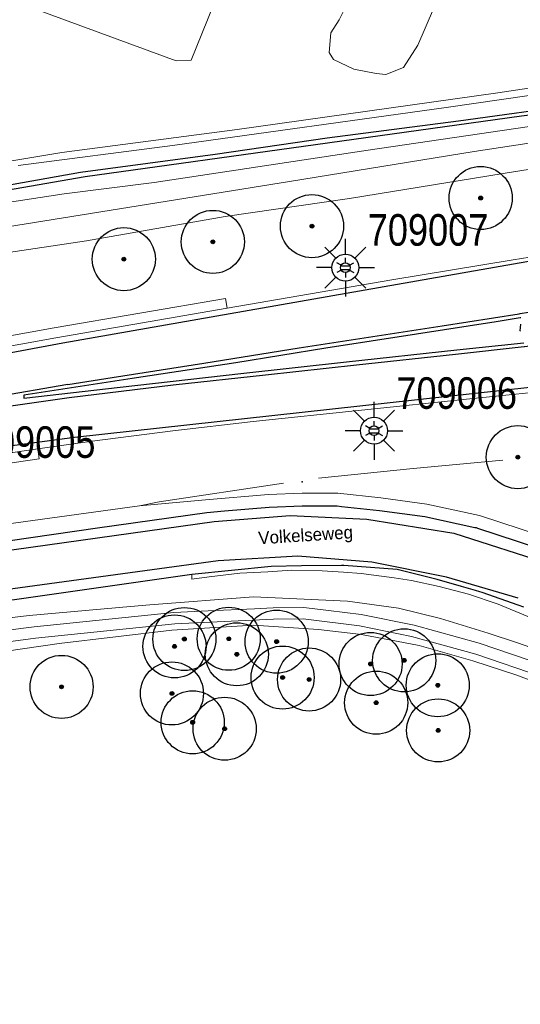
# Model space of a CAD drawing. Header units: metres. Extents: x 169249 to 194689, y 406250 to 412203.
# Tile 5 of 14: x 181532 to 181572, y 409234 to 409312. Entities that reach past the tile are written whole.
import ezdxf
from ezdxf.enums import TextEntityAlignment as Align

# ---------------------------------------------------------------- set-up
doc = ezdxf.new("R2010")
doc.units = ezdxf.units.M
doc.layers.get('0').update_dxf_attribs({"lineweight": 25})
for name, color, linetype, lineweight in [('B-WE-GR-BOOM-S', 90, 'Continuous', 25), ('B-WE-GR-HAAG-G', 90, 'GR-HAAG1', 13), ('B-WE-GW-WATERGANG_INSTEEK-G', 160, 'Continuous', 18), ('B-WE-GW-WATERGANG_SLOOT_BODEM-G', 160, 'Continuous', 18), ('B-WE-IE-TERREINAFSCHEIDING_KUNSTMATIG_HEKWERK-G', 20, 'IE-TERREINAFSCHEIDING-KUNSTMATIG', 18), ('B-WE-KL-ET_LS_OV_LICHTMAST-S', 190, 'Continuous', 25), ('B-WE-OG-TOPOGRAFIE_CULTUURSCHEIDING-G', 7, 'Continuous', 18), ('B-WE-OG-TOPOGRAFIE_WATER-GV', 160, 'Continuous', 18), ('B-WE-OG-TOPOGRAFIE_WEG_BERM-GV', 62, 'Continuous', 18), ('B-WE-OG-TOPOGRAFIE_WEG_VERHARD-G', 252, 'Continuous', 18)]:
    doc.layers.add(name, color=color, linetype=linetype, lineweight=lineweight)
for name, color, linetype in [('B-WE-IE-MEUBILAIR_WEGMEUBILAIR-S', 7, 'Continuous'), ('B-WE-OG-TOPOGRAFIE_WATER_SLOOT-GV', 7, 'Continuous'), ('B-WE-OG-TOPOGRAFIE_WEG_RIJWEG-G', 7, 'Continuous'), ('B-WE-VW-MARKERING-G', 7, 'Continuous'), ('Label_Openbareruimte', 7, 'Continuous')]:
    doc.layers.add(name, color=color, linetype=linetype)
doc.styles.add('ARIAL', font='ARIALN.TTF', dxfattribs={"height": 1})
doc.styles.add('NLCS-ISO', font='txt')
doc.linetypes.add('GR-HAAG1', pattern='A,6,[176,NLCS.SHX,S=0.125,R=0,X=0,Y=0],-2', length=8)
doc.linetypes.add('IE-TERREINAFSCHEIDING-KUNSTMATIG', pattern='A,4,[82,NLCS.SHX,S=0.75,R=90,X=0,Y=0],4,-2', length=10)

# ---------------------------------------------------------------- blocks, each defined once
blk = doc.blocks.new('SGR-BOOM_01')
at = {"ltscale": 0.1}
h = blk.add_hatch(color=256, dxfattribs=at)
edge = h.paths.add_edge_path()
edge.add_arc((0, 0), 0.15, 0, 360)
for radius in [2.5, 0.045]:
    blk.add_circle((0, 0), radius)
blk.add_circle((0, 0), 0.15, dxfattribs=at)
blk = doc.blocks.new('B-SIE-WEG_LICHTMAST-SO')
at = {"ltscale": 0.1}
for p, q in [((-0.334, 0.193), (-0.668, 0.386)), ((0, 0.386), (0, 0.772)), ((0.334, 0.193), (0.668, 0.386)), ((-0.334, -0.193), (-0.668, -0.386)), ((0, -0.386), (0, -0.772)), ((0.334, -0.193), (0.668, -0.386))]:
    blk.add_line(p, q, dxfattribs=at)
at = {"flags": 128}
for points in [[(-0.354, 0.152), (0.354, 0.152)], [(-0.354, -0.152), (0.354, -0.152)]]:
    blk.add_lwpolyline(points, dxfattribs=at)
at = {"ltscale": 0.1}
blk.add_circle((0, 0), 0.386, dxfattribs=at)
at = {"style": 'NLCS-ISO'}
blk.add_attdef('TYPE', text='', height=0.549, dxfattribs=at).set_placement((0, 0.772), align=Align.BOTTOM_CENTER)
blk = doc.blocks.new('LM')
for p, q in [((-0.47, 0.612), (-0.47, 1.834)), ((-1.227, 0.299), (-2.091, 1.163)), ((0.287, 0.298), (1.152, 1.163)), ((-1.54, -0.458), (-2.762, -0.458)), ((0.599, -0.458), (1.822, -0.458)), ((-1.226, -1.215), (-2.091, -2.08)), ((-0.47, -1.527), (-0.47, -2.75)), ((0.286, -1.214), (1.152, -2.08))]:
    blk.add_line(p, q)
blk.add_circle((-0.47, -0.458), 1.07)
at = {"color": 7, "style": 'ARIAL'}
blk.add_attdef('MASTNR.', (1.3, 1.28), '', height=2.5, dxfattribs=at)

msp = doc.modelspace()

# ---------------------------------------------------------------- linework, layer by layer
at = {"layer": 'B-WE-GR-HAAG-G'}
for points in [[(181570.492, 409276.628, 18.14), (181563.393, 409275.969, 18.266), (181555.899, 409275.221, 18.244)], [(181541.718, 409273.015, 18.337), (181543.275, 409273.33, 18.218), (181553.113, 409274.804, 18.198)], [(181474.773, 409254.536, 18.211), (181477.403, 409255.99, 18.268), (181485.683, 409260.15, 18.245), (181490.628, 409262.309, 18.245), (181498.149, 409264.893, 18.177), (181502.988, 409266.552, 18.245), (181510.598, 409268.18, 18.268), (181520.027, 409269.835, 18.268), (181526.881, 409270.996, 18.2), (181541.718, 409273.015, 18.337)]]:
    msp.add_polyline3d(points, dxfattribs=at)
at = {"layer": 'B-WE-GW-WATERGANG_INSTEEK-G'}
for points in [[(181523.571, 409263.211, 17.987), (181532.972, 409264.338, 17.895), (181540.986, 409265.038, 17.941), (181542.515, 409265.171, 17.95), (181550.731, 409265.815, 18.006), (181558.182, 409265.468, 18.079), (181562.239, 409264.9, 18.061), (181565.573, 409264.092, 18.061), (181569.347, 409262.934, 18.061), (181571.666, 409262.151, 18.073), (181572.733, 409261.791, 18.079)], [(181601.897, 409233.385, 18.336), (181599.812, 409234.847, 18.264), (181597.15, 409236.713, 18.171), (181593.423, 409240.187, 18.152), (181590.062, 409244.114, 18.097), (181587.266, 409248.171, 18.061), (181584.294, 409251.288, 18.061), (181581.738, 409253.733, 18.061), (181578.321, 409256.569, 18.006), (181575.585, 409258.1, 18.006), (181572.931, 409259.102, 18.055), (181571.626, 409259.595, 18.079), (181568.131, 409260.746, 18.042), (181563.879, 409261.947, 18.042), (181559.312, 409262.823, 18.042), (181555.902, 409263.216, 17.95), (181550.739, 409263.556, 17.95), (181544.265, 409263.176, 17.987), (181535.352, 409262.111, 17.95), (181521.145, 409260.053, 17.932)]]:
    msp.add_polyline3d(points, dxfattribs=at)
at = {"layer": 'B-WE-GW-WATERGANG_SLOOT_BODEM-G'}
for points in [[(181523.646, 409262.12, 17.363), (181532.307, 409263.293, 17.265), (181533.353, 409263.435, 17.253), (181544.437, 409264.574, 17.29), (181547.147, 409264.699, 17.302), (181550.833, 409264.869, 17.319), (181552.296, 409264.937, 17.326), (181554.729, 409264.973, 17.345), (181556.687, 409264.727, 17.313), (181559.287, 409264.401, 17.271), (181563.48, 409263.55, 17.234), (181568.626, 409262.126, 17.198), (181573.9, 409260.334, 17.415)], [(181610.779, 409230.439, 17.345), (181606.593, 409231.781, 17.436), (181603.574, 409233.253, 17.436), (181600.572, 409234.71, 17.455), (181598.251, 409236.522, 17.455), (181596.001, 409238.489, 17.436), (181595.097, 409239.438, 17.442), (181593.202, 409241.428, 17.455), (181590.377, 409244.835, 17.455), (181587.947, 409248.073, 17.381), (181587.529, 409248.545, 17.384), (181585.284, 409251.077, 17.4), (181580.327, 409255.623, 17.363), (181577.216, 409257.707, 17.363), (181573.63, 409259.475, 17.418), (181568.361, 409261.265, 17.198), (181563.27, 409262.674, 17.234), (181559.141, 409263.513, 17.271), (181554.68, 409264.073, 17.345), (181552.324, 409264.037, 17.326), (181544.504, 409263.676, 17.29), (181533.459, 409262.541, 17.253), (181523.775, 409261.23, 17.363)]]:
    msp.add_polyline3d(points, dxfattribs=at)
at = {"layer": 'B-WE-IE-MEUBILAIR_WEGMEUBILAIR-S'}
msp.add_point((181554.61, 409274.91, 18.117), dxfattribs=at)
at = {"layer": 'B-WE-IE-TERREINAFSCHEIDING_KUNSTMATIG_HEKWERK-G'}
msp.add_polyline3d([(181598.33, 409322.817, 18.354), (181598.23, 409320.552, 18.354), (181597.959, 409318.445, 18.418), (181597.113, 409315.643, 18.49), (181596.525, 409314.257, 18.555), (181595.807, 409313.134, 18.564), (181595.131, 409312.402, 18.564), (181594.199, 409311.594, 18.561), (181593.36, 409310.935, 18.561), (181592.784, 409310.401, 18.561), (181592.149, 409309.843, 18.546), (181590.915, 409309.142, 18.471), (181587.28, 409308.335, 18.409), (181570.102, 409305.761, 18.334), (181549.462, 409302.853, 18.294), (181535.543, 409301.014, 18.291), (181525.363, 409299.338, 18.25)], dxfattribs=at)
at = {"layer": 'B-WE-OG-TOPOGRAFIE_CULTUURSCHEIDING-G'}
for points in [[(181570.473, 409325.118, 18.564), (181563.77, 409309.516, 18.54), (181562.628, 409307.751, 18.549), (181561.219, 409307.203, 18.534), (181560.464, 409307.29, 18.534), (181558.697, 409307.618, 18.534), (181557.094, 409308.386, 18.537), (181556.748, 409308.957, 18.537), (181556.865, 409310.503, 18.54), (181557.546, 409311.536, 18.546), (181558.305, 409313.063, 18.555)], [(181549.792, 409318.222, 18.621), (181545.793, 409308.327, 18.636), (181544.605, 409308.295, 18.633), (181528.256, 409314.304, 18.61)]]:
    msp.add_polyline3d(points, dxfattribs=at)
at = {"layer": 'B-WE-OG-TOPOGRAFIE_WATER-GV'}
msp.add_polyline3d([(181530.004, 409296.872, 18.246), (181535.751, 409297.742, 18.226), (181542.867, 409298.643, 18.238), (181559.819, 409301.208, 18.16), (181578.378, 409303.938, 18.093), (181589.91, 409305.126, 18.366), (181591.294, 409305.509, 18.438), (181592.574, 409305.884, 18.441), (181593.418, 409306.329, 18.444), (181593.788, 409306.98, 18.438), (181593.811, 409307.368, 18.433), (181593.637, 409307.657, 18.433), (181593.419, 409307.948, 18.43), (181593.174, 409308.158, 18.415), (181592.944, 409308.292, 18.406), (181592.615, 409308.447, 18.319), (181590.762, 409308.422, 18.247), (181584.107, 409307.193, 18.273), (181566.007, 409304.594, 18.282), (181544.322, 409301.567, 18.255), (181532.085, 409299.994, 18.189)], dxfattribs=at)
at = {"layer": 'B-WE-OG-TOPOGRAFIE_WATER_SLOOT-GV'}
msp.add_polyline3d([(181521.263, 409296.319, 17.175), (181537.392, 409299.108, 17.277), (181555.651, 409301.657, 17.29), (181571.976, 409303.926, 17.29), (181586.564, 409305.791, 17.343), (181589.638, 409306.154, 17.365), (181592.178, 409306.742, 17.4), (181592.49, 409306.925, 17.4), (181592.782, 409307.147, 17.404), (181592.876, 409307.247, 17.404), (181592.787, 409307.445, 17.391), (181592.707, 409307.533, 17.387), (181592.335, 409307.614, 17.382), (181591.917, 409307.537, 17.382), (181591.117, 409307.224, 17.378), (181590.15, 409306.822, 17.382), (181585.418, 409306.161, 17.391), (181576.593, 409304.831, 17.387), (181566.984, 409303.496, 17.387), (181556.575, 409302.16, 17.378), (181547.695, 409300.871, 17.391), (181537.023, 409299.443, 17.277), (181527.062, 409297.675, 17.272)], dxfattribs=at)
at = {"layer": 'B-WE-OG-TOPOGRAFIE_WEG_BERM-GV'}
msp.add_line((181548.533, 409289.461, 18.292), (181548.669, 409288.672, 18.342), dxfattribs=at)
for points in [[(181528.106, 409294.63, 18.36), (181553.605, 409298.724, 18.36), (181568.238, 409301.104, 18.336), (181581.29, 409303.075, 18.301), (181584.985, 409303.118, 18.348), (181586.102, 409302.965, 18.383), (181587.004, 409302.772, 18.383), (181588.075, 409302.376, 18.36), (181588.821, 409301.971, 18.406)], [(181585.163, 409298.827, 18.421), (181584.654, 409299.884, 18.407), (181584.609, 409299.944, 18.395), (181584.169, 409300.468, 18.371), (181583.492, 409301.011, 18.348), (181582.823, 409301.221, 18.324), (181581.403, 409301.109, 18.336), (181570.519, 409299.363, 18.324), (181558.359, 409297.372, 18.348), (181548.5, 409295.949, 18.371), (181537.5, 409294.029, 18.36), (181528.297, 409292.657, 18.383)], [(181548.669, 409288.672, 18.342), (181561.704, 409290.922, 18.291), (181571.315, 409292.51, 18.367), (181574.613, 409293.054, 18.393), (181584.569, 409294.809, 18.546)], [(181450.755, 409253.402, 18.091), (181452.656, 409254.535, 18.106), (181463.738, 409261.34, 18.119), (181468.941, 409264.492, 18.119), (181473.099, 409266.88, 18.201), (181476.168, 409268.654, 18.239), (181478.957, 409270.099, 18.201), (181482.987, 409272.078, 18.183), (181486.968, 409274.012, 18.199), (181492.707, 409276.435, 18.199), (181497.659, 409278.425, 18.145), (181503.183, 409280.287, 18.252), (181507.204, 409281.468, 18.265), (181511.929, 409282.659, 18.278), (181516.963, 409283.835, 18.231), (181517.609, 409283.986, 18.225), (181523.51, 409285.063, 18.305), (181534.946, 409287.116, 18.344), (181548.533, 409289.461, 18.292)], [(181451.146, 409252.704, 18.14), (181453.07, 409253.851, 18.156), (181464.154, 409260.657, 18.169), (181469.348, 409263.803, 18.169), (181473.499, 409266.186, 18.251), (181476.552, 409267.952, 18.289), (181479.318, 409269.384, 18.251), (181483.338, 409271.36, 18.233), (181487.299, 409273.284, 18.249), (181493.012, 409275.695, 18.249), (181497.936, 409277.674, 18.195), (181503.424, 409279.524, 18.302), (181507.415, 409280.696, 18.315), (181512.117, 409281.881, 18.328), (181517.145, 409283.056, 18.281), (181517.772, 409283.203, 18.275), (181523.653, 409284.276, 18.355), (181535.085, 409286.328, 18.394), (181548.669, 409288.672, 18.342)], [(181586.154, 409283.448, 18.498), (181581.36, 409282.919, 18.435), (181572.706, 409281.999, 18.388), (181572.702, 409281.999, 18.388), (181572.578, 409281.986, 18.388), (181567.896, 409281.488, 18.363), (181550.707, 409279.706, 18.323), (181544.341, 409278.975, 18.343), (181537.962, 409278.152, 18.354), (181533.639, 409277.527, 18.333)], [(181533.639, 409277.527, 18.333), (181531.671, 409277.242, 18.323), (181531.629, 409277.235, 18.323), (181518.727, 409274.943, 18.298), (181513.508, 409274.016, 18.288), (181509.504, 409272.919, 18.249), (181503.818, 409271.206, 18.302), (181497.55, 409268.971, 18.288), (181494.082, 409267.606, 18.275), (181489.871, 409265.887, 18.222), (181485.955, 409264.063, 18.235), (181481.064, 409261.606, 18.235), (181476.63, 409259.21, 18.156), (181473.686, 409257.48, 18.166)], [(181473.968, 409256.717, 18.116), (181474.091, 409256.79, 18.116), (181477.023, 409258.513, 18.106), (181481.434, 409260.897, 18.185), (181486.303, 409263.343, 18.185), (181490.191, 409265.154, 18.172), (181494.38, 409266.863, 18.225), (181497.831, 409268.222, 18.238), (181504.068, 409270.446, 18.252), (181509.725, 409272.15, 18.199), (181513.684, 409273.234, 18.238), (181518.867, 409274.155, 18.248), (181531.771, 409276.447, 18.273), (181533.753, 409276.735, 18.282), (181533.639, 409277.527, 18.333)], [(181541.718, 409273.015, 18.337), (181546.939, 409273.494, 18.135), (181551.929, 409273.925, 18.135), (181554.589, 409274.019, 18.156), (181557.421, 409274.018, 18.176), (181560.847, 409273.645, 18.258), (181564.488, 409273.165, 18.237), (181568.659, 409272.257, 18.156), (181573.571, 409270.635, 18.237), (181573.258, 409269.686, 18.237)]]:
    msp.add_polyline3d(points, dxfattribs=at)
at = {"layer": 'B-WE-OG-TOPOGRAFIE_WEG_RIJWEG-G'}
for points in [[(181520.677, 409268.716, 18.135), (181538.373, 409271.273, 18.196), (181547.052, 409272.5, 18.135), (181548.455, 409272.621, 18.135), (181551.989, 409272.926, 18.135), (181554.607, 409273.019, 18.156), (181556.808, 409273.018, 18.172), (181557.367, 409273.018, 18.176), (181557.73, 409272.978, 18.185), (181560.728, 409272.652, 18.258), (181564.316, 409272.179, 18.237), (181568.282, 409271.316, 18.158), (181568.395, 409271.291, 18.156), (181568.489, 409271.26, 18.158), (181573.258, 409269.686, 18.237)], [(181572.177, 409264.987, 18.151), (181571.71, 409265.151, 18.151), (181568.854, 409266.153, 18.151), (181568.689, 409266.211, 18.151), (181568.337, 409266.313, 18.144), (181567.222, 409266.638, 18.121), (181565.311, 409267.194, 18.083), (181562.119, 409267.978, 18.128), (181557.894, 409268.287, 18.128), (181557.708, 409268.286, 18.128), (181554.554, 409268.271, 18.128), (181552.147, 409268.224, 18.128), (181545.869, 409267.568, 18.061)], [(181545.869, 409267.568, 18.061), (181517.519, 409263.538, 18.016), (181510.649, 409262.377, 17.995), (181510.228, 409262.306, 17.994), (181505.384, 409261.129, 18.061), (181502.605, 409260.426, 18.038), (181502.511, 409260.409, 18.038), (181500.565, 409259.7, 18.038), (181499.249, 409259.221, 18.038), (181495.065, 409257.642, 18.106), (181486.533, 409254.122, 17.972), (181479.591, 409250.652, 17.954), (181478.964, 409250.339, 17.952), (181472.813, 409246.606, 17.931), (181471.361, 409245.715, 17.934), (181460.729, 409239.193, 17.952), (181449.912, 409232.817, 17.992), (181440.24, 409227.031, 17.85), (181429.962, 409221.093, 17.87), (181421.988, 409216.476, 17.825)]]:
    msp.add_polyline3d(points, dxfattribs=at)
at = {"layer": 'B-WE-OG-TOPOGRAFIE_WEG_VERHARD-G'}
msp.add_polyline3d([(181572.49, 409264.262, 18.12), (181570.127, 409265.227, 18.242), (181567.787, 409266.007, 18.265), (181565.471, 409266.628, 18.244), (181563.256, 409267.1, 18.16), (181561.888, 409267.32, 18.134), (181559.283, 409267.646, 18.128), (181557.884, 409267.772, 18.162), (181556.192, 409267.862, 18.128), (181553.781, 409267.923, 18.13), (181551.881, 409267.795, 18.096), (181549.657, 409267.693, 18.097), (181547.221, 409267.405, 18.079), (181545.845, 409267.206, 18.055), (181545.869, 409267.568, 18.061)], dxfattribs=at)
at = {"layer": 'B-WE-VW-MARKERING-G', "linetype": 'Continuous'}
for points in [[(181580.43, 409293.75, 18.477), (181571.361, 409292.163, 18.484), (181535.621, 409285.907, 18.511), (181523.888, 409283.715, 18.459), (181517.279, 409282.366, 18.453), (181515.205, 409281.942, 18.451), (181507.17, 409279.861, 18.422), (181499.091, 409277.282, 18.374), (181491.562, 409274.44, 18.344), (181483.644, 409270.933, 18.32), (181476.325, 409267.107, 18.29), (181467.758, 409262.142, 18.277), (181449.739, 409251.155, 18.197), (181429.017, 409238.802, 18.115), (181427.311, 409237.81, 18.104), (181411.622, 409228.692, 17.999), (181397.618, 409220.832, 17.894), (181380.029, 409211.21, 17.781), (181378.919, 409210.622, 17.776)], [(181581.869, 409283.405, 18.517), (181572.65, 409282.395, 18.506), (181536.549, 409278.439, 18.465), (181524.661, 409276.839, 18.455), (181518.573, 409275.732, 18.436), (181516.79, 409275.408, 18.43), (181508.219, 409273.259, 18.422), (181500.72, 409270.849, 18.398), (181493.011, 409267.939, 18.378), (181485.669, 409264.598, 18.353), (181479.479, 409261.398, 18.324), (181471.651, 409256.826, 18.281), (181453.611, 409245.923, 18.207), (181432.84, 409233.522, 18.087), (181430.666, 409232.26, 18.072), (181414.554, 409222.906, 17.959), (181401.468, 409215.582, 17.868), (181382.871, 409205.403, 17.735), (181382.321, 409205.111, 17.733)], [(181523.822, 409268.457, 18.183), (181547.618, 409271.768, 18.202), (181553.645, 409272.258, 18.238), (181559.715, 409271.975, 18.26), (181566.622, 409270.841, 18.303), (181574.369, 409268.381, 18.322)], [(181571.721, 409265.691, 18.25), (181566.031, 409267.355, 18.225), (181560.113, 409268.553, 18.192), (181554.244, 409269.032, 18.189), (181547.935, 409268.651, 18.147), (181524.657, 409265.491, 18.135), (181512.66, 409263.386, 18.113), (181504.482, 409261.531, 18.098), (181498.453, 409259.741, 18.115), (181491.925, 409257.273, 18.096), (181484.646, 409254.065, 18.071), (181477.854, 409250.55, 18.063), (181458.862, 409238.879, 18.031), (181430.339, 409222.17, 17.904), (181422.715, 409217.797, 17.9)]]:
    msp.add_polyline3d(points, dxfattribs=at)
at = {"layer": 'B-WE-VW-MARKERING-G'}
for points in [[(181571.92, 409287.932, 18.458), (181571.867, 409287.923, 18.457), (181569.984, 409287.6, 18.442), (181563.675, 409286.635, 18.423), (181556.468, 409285.516, 18.458), (181549.331, 409284.359, 18.455), (181541.123, 409283.106, 18.452), (181532.55, 409281.801, 18.449), (181532.551, 409281.673, 18.449), (181532.552, 409281.551, 18.449), (181540.168, 409282.415, 18.468), (181549.744, 409283.517, 18.426), (181558.121, 409284.431, 18.423), (181566.853, 409285.371, 18.413), (181572.157, 409285.951, 18.44)], [(181536.017, 409282.638, 18.513), (181539.544, 409283.188, 18.481), (181546.799, 409284.325, 18.445), (181554.372, 409285.537, 18.433), (181559.163, 409286.271, 18.423), (181565.684, 409287.273, 18.452), (181571.807, 409288.249, 18.532), (181571.876, 409288.26, 18.533), (181572.533, 409288.365, 18.541)], [(181571.902, 409286.865, 18.48), (181571.886, 409286.9, 18.481), (181571.933, 409287.414, 18.471)], [(181572.64, 409285.662, 18.516), (181572.225, 409285.617, 18.51), (181572.193, 409285.613, 18.509), (181566.744, 409285.023, 18.433), (181558.903, 409284.157, 18.449), (181551.689, 409283.388, 18.455), (181544.364, 409282.583, 18.461), (181536.132, 409281.591, 18.5)], [(181536.017, 409282.638, 18.513), (181524.422, 409280.633, 18.514), (181517.87, 409279.339, 18.496), (181515.558, 409278.883, 18.49), (181507.294, 409276.776, 18.484), (181499.657, 409274.317, 18.452), (181492.039, 409271.394, 18.427), (181484.665, 409268.088, 18.392), (181477.934, 409264.642, 18.362), (181469.188, 409259.579, 18.327), (181451.475, 409248.787, 18.253), (181430.24, 409236.138, 18.134), (181428.819, 409235.316, 18.125), (181412.814, 409226.061, 18.025), (181398.878, 409218.24, 17.938), (181380.946, 409208.41, 17.814), (181380.447, 409208.146, 17.811)], [(181536.132, 409281.591, 18.5), (181524.277, 409279.878, 18.516), (181517.998, 409278.682, 18.503), (181515.8, 409278.263, 18.499), (181507.373, 409276.062, 18.489), (181499.876, 409273.676, 18.469), (181492.15, 409270.698, 18.427), (181484.905, 409267.491, 18.406), (181478.293, 409264.052, 18.373), (181469.591, 409259.074, 18.323), (181452.074, 409248.39, 18.25), (181430.919, 409235.763, 18.14), (181429.165, 409234.743, 18.129), (181413.283, 409225.505, 18.028), (181399.377, 409217.714, 17.924), (181381.429, 409207.919, 17.818), (181380.795, 409207.583, 17.815)]]:
    msp.add_polyline3d(points, dxfattribs=at)

# ---------------------------------------------------------------- block references
for p, values in [((181558.499, 409292.355, 18.586), {'MASTNR.': '709007'}), ((181560.769, 409279.427, 18.462), {'MASTNR.': '709006'}), ((181527.36, 409275.542, 18.624), {'MASTNR.': '709005'})]:
    msp.add_blockref('LM', p).add_auto_attribs(values)
at = {"layer": 'B-WE-GR-BOOM-S', "color": 7}
for p in [(181568.748, 409297.414, 18.28), (181555.377, 409295.186, 18.146), (181547.521, 409293.938, 18.129), (181540.47, 409292.568, 18.306), (181571.693, 409276.878, 18.261), (181544.482, 409261.88, 18.154), (181545.267, 409262.462, 18.128), (181548.783, 409262.485, 18.246), (181552.577, 409262.257, 18.038), (181549.42, 409261.257, 18.134), (181560.024, 409260.487, 18.282), (181562.685, 409260.776, 18.422), (181553.05, 409259.412, 18.075), (181535.533, 409258.671, 18.305), (181555.15, 409259.258, 18.004), (181565.346, 409258.801, 18.316), (181544.279, 409258.153, 18.209), (181560.467, 409257.419, 18.139), (181545.921, 409255.863, 18.208), (181548.455, 409255.355, 18.145), (181565.378, 409255.223, 18.187)]:
    msp.add_blockref('SGR-BOOM_01', p, dxfattribs=at)
at = {"layer": 'B-WE-KL-ET_LS_OV_LICHTMAST-S', "color": 7}
for p in [(181558.029, 409291.897, 18.586), (181560.299, 409278.969, 18.462)]:
    msp.add_blockref('B-SIE-WEG_LICHTMAST-SO', p, dxfattribs=at)

# ---------------------------------------------------------------- texts
at = {"layer": 'Label_Openbareruimte', "color": 252, "lineweight": 18}
msp.add_text('Volkelseweg', height=1, rotation=3.72643, dxfattribs=at).set_placement((181554.881, 409270.581), align=Align.MIDDLE)

doc.saveas('drawing.dxf')
